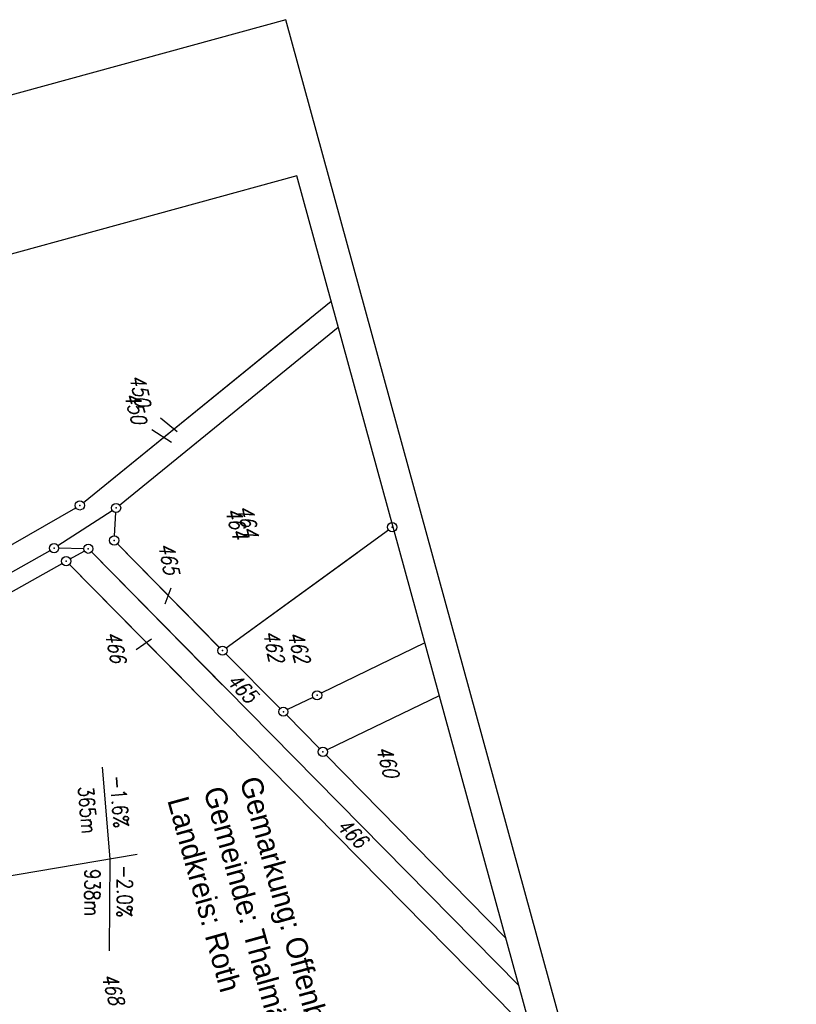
# Model space of a CAD drawing. Extents: x 447258 to 447844, y 441190 to 442763.
# Tile 122 of 123: x 447501 to 447627, y 442203 to 442363. Entities that reach past the tile are written whole.
import ezdxf

# ---------------------------------------------------------------- set-up
doc = ezdxf.new("R2010")
doc.units = 0
doc.header["$LTSCALE"] = 2
doc.header["$MEASUREMENT"] = 0
doc.linetypes.add('AUSGEZOGEN', pattern=[0])
doc.layers.get('0').update_dxf_attribs({"linetype": 'AUSGEZOGEN'})
for name, color, linetype in [('206-FLSTNR', 8, 'AUSGEZOGEN'), ('206-GRENZL', 8, 'AUSGEZOGEN'), ('206-GRENZP', 8, 'AUSGEZOGEN'), ('207-FLSTNR', 8, 'AUSGEZOGEN'), ('207-GRENZL', 8, 'AUSGEZOGEN'), ('207-GRENZP', 8, 'AUSGEZOGEN'), ('NZ', 250, 'AUSGEZOGEN'), ('Planeinteilung', 250, 'CONTINUOUS'), ('RAHMEN', 7, 'AUSGEZOGEN'), ('SCHRIFT', 7, 'AUSGEZOGEN')]:
    doc.layers.add(name, color=color, linetype=linetype)
doc.styles.add('ROMANS', font='romans.shx', dxfattribs={"width": 0.8})
doc.styles.add('UNIR-H', font='unir_h.shx', dxfattribs={"width": 0.8})

# ---------------------------------------------------------------- blocks, each defined once
blk = doc.blocks.new('1135297')
for p, q in [((0, 297), (0, 0)), ((1135, 297), (0, 297))]:
    blk.add_line(p, q)
at = {"layer": 'RAHMEN'}
for p, q in [((950, 292), (25, 292)), ((25, 292), (25, 5))]:
    blk.add_line(p, q, dxfattribs=at)
blk = doc.blocks.new('GST')
at = {"color": 0}
blk.add_circle((0, 0), 0.75, dxfattribs=at)
blk.add_point((0, 0), dxfattribs=at)

msp = doc.modelspace()

# ---------------------------------------------------------------- linework, layer by layer
at = {"layer": '206-FLSTNR'}
for p, q in [((447523.64, 442298.34), (447526.36, 442296.15)), ((447524.37, 442268.07), (447525.36, 442270.66)), ((447522.16, 442262.31), (447519.67, 442260.53))]:
    msp.add_line(p, q, dxfattribs=at)
at = {"layer": '206-GRENZL'}
for p, q in [((447511.08, 442284.56), (447547.88, 442314.47)), ((447516.98, 442284.15), (447548.79, 442310.03)), ((447466.89, 442259.06), (447509.85, 442283.72)), ((447506.93, 442277.54), (447515.77, 442283.27)), ((447516.14, 442279.13), (447516.36, 442282.93)), ((447511.12, 442277.04), (447507.05, 442277.12)), ((447533.21, 442260.96), (447516.63, 442277.85)), ((447462.49, 442252.52), (447505.65, 442276.76)), ((447508.92, 442275.38), (447511.22, 442276.66)), ((447512.4, 442276.5), (447533.71, 442254.86)), ((447534.35, 442260.86), (447555.72, 442276.42)), ((447463.63, 442249.91), (447507.62, 442274.64)), ((447529.06, 442253.9), (447508.8, 442274.47)), ((447538.33, 442255.81), (447534.27, 442259.89))]:
    msp.add_line(p, q, dxfattribs=at)
at = {"layer": '207-FLSTNR'}
msp.add_line((447522.22, 442296.45), (447525.41, 442294.42), dxfattribs=at)
at = {"layer": '207-GRENZL'}
for p, q in [((447511.08, 442284.56), (447551.43, 442317.36)), ((447516.98, 442284.15), (447552.59, 442313.13)), ((447466.89, 442259.06), (447509.85, 442283.72)), ((447506.93, 442277.54), (447515.77, 442283.27)), ((447516.14, 442279.13), (447516.36, 442282.93)), ((447534.35, 442260.86), (447560.77, 442280.1)), ((447511.12, 442277.04), (447507.05, 442277.12)), ((447533.21, 442260.95), (447516.63, 442277.84)), ((447462.49, 442252.52), (447505.65, 442276.76)), ((447508.92, 442275.38), (447511.22, 442276.66)), ((447512.4, 442276.5), (447582.01, 442205.82)), ((447463.63, 442249.91), (447507.62, 442274.64)), ((447581.35, 442200.8), (447508.8, 442274.48)), ((447566.69, 442261.71), (447549.82, 442253.47)), ((447543.12, 442251), (447534.27, 442259.89)), ((447548.47, 442252.81), (447544.32, 442250.8)), ((447569.06, 442253.03), (447550.77, 442244.25)), ((447549.56, 442244.46), (447544.18, 442249.94)), ((447550.62, 442243.39), (447579.88, 442213.57))]:
    msp.add_line(p, q, dxfattribs=at)
at = {"layer": 'NZ'}
for p, q in [((447514.16, 442241.42), (447515.36, 442226.47)), ((447429.34, 442211.9), (447519.82, 442227.22)), ((447515.36, 442226.47), (447515.26, 442211.47))]:
    msp.add_line(p, q, dxfattribs=at)

# ---------------------------------------------------------------- block references
at = {"layer": '206-GRENZP', "rotation": 281.646770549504}
for p in [(447510.5, 442284.09), (447516.4, 442283.68), (447516.1, 442278.38), (447506.3, 442277.13), (447511.87, 442277.03), (447508.27, 442275.01), (447533.74, 442260.42)]:
    msp.add_blockref('GST', p, dxfattribs=at)
at = {"layer": '207-GRENZP', "rotation": 285.3280982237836}
for p in [(447510.5, 442284.09), (447516.4, 442283.68), (447561.38, 442280.54), (447516.1, 442278.38), (447506.3, 442277.13), (447511.87, 442277.03), (447508.27, 442275.01), (447533.74, 442260.42), (447549.15, 442253.14), (447543.65, 442250.47), (447550.09, 442243.93)]:
    msp.add_blockref('GST', p, dxfattribs=at)
at = {"layer": 'Planeinteilung', "linetype": 'Continuous', "rotation": 285.3280982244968}
msp.add_blockref('1135297', (447257.6, 442284.75), dxfattribs=at)

# ---------------------------------------------------------------- texts
at = {"layer": '206-FLSTNR', "style": 'ROMANS', "oblique": 15, "width": 0.8}
for s, p in [('450', (447518.57, 442305.13)), ('464', (447536.15, 442283.81)), ('465', (447523.26, 442277.71)), ('466', (447514.58, 442263.31)), ('462', (447540.35, 442263.44))]:
    msp.add_text(s, height=2.5, rotation=281.6468, dxfattribs=at).set_placement(p)
at = {"layer": '207-FLSTNR', "style": 'ROMANS', "oblique": 15, "width": 0.8}
for s, rotation, p in [('450', 285.3281, (447517.68, 442302.14)), ('464', 285.3281, (447534.15, 442283.35)), ('462', 285.3281, (447544.3, 442263.17)), ('465', 314.923, (447534.24, 442255.29)), ('460', 285.3281, (447558.76, 442244.52)), ('466', 315.8744, (447552.14, 442231.59)), ('468', 285.3281, (447514.02, 442207.46))]:
    msp.add_text(s, height=2.5, rotation=rotation, dxfattribs=at).set_placement(p)
at = {"layer": 'NZ', "style": 'ROMANS', "width": 0.8}
for s, rotation, p in [('-1.6%', 274.6111, (447515.36, 442239.98)), ('365m', 274.6111, (447510.21, 442238.2)), ('938m', 269.6111, (447511.31, 442224.85)), ('-2.0%', 269.6111, (447516.59, 442225.5))]:
    msp.add_text(s, height=2.5, rotation=rotation, dxfattribs=at).set_placement(p)
at = {"layer": 'SCHRIFT', "style": 'UNIR-H'}
for s, p in [('Gemarkung: Offenbau', (447536.52, 442239.32)), ('Gemeinde: Thalmässing', (447530.62, 442237.69)), ('Landkreis: Roth', (447524.72, 442236.05))]:
    msp.add_text(s, height=3.5, rotation=285.4772, dxfattribs=at).set_placement(p)

doc.saveas('drawing.dxf')
